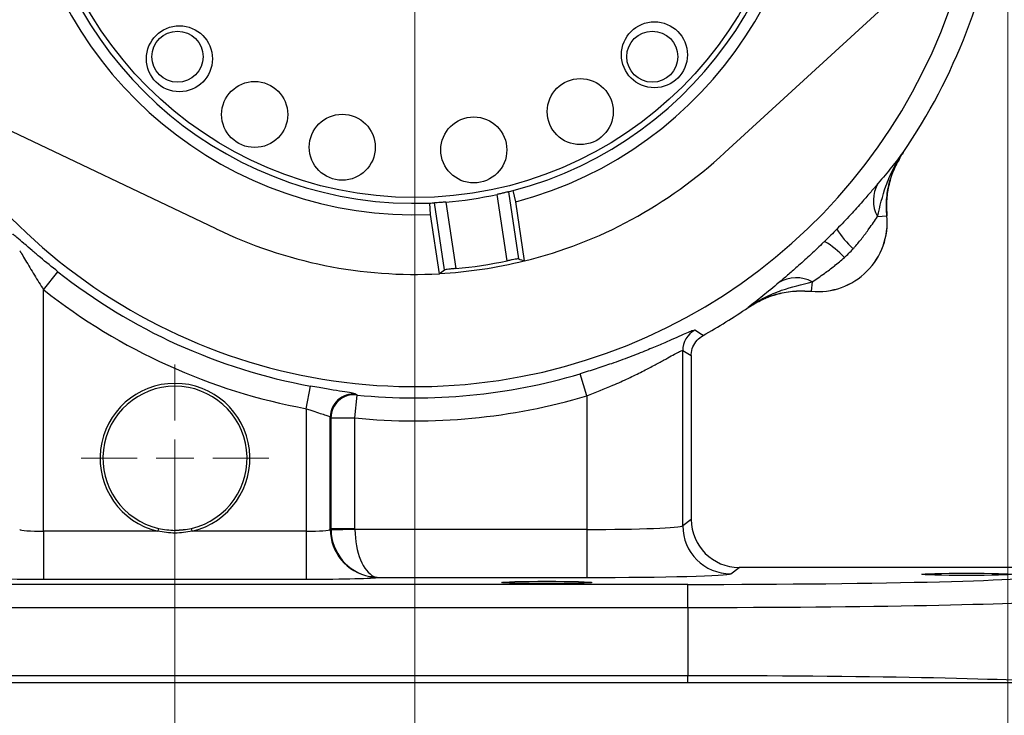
# Model space of a CAD drawing. Header units: inches. Extents: x 0.6 to 16.3, y 0.2 to 11.5.
# Tile 10 of 13: x 11.2 to 14.6, y 4.4 to 6.8. Entities that reach past the tile are written whole.
import ezdxf

# ---------------------------------------------------------------- set-up
doc = ezdxf.new("R2010")
doc.units = ezdxf.units.IN
doc.header["$MEASUREMENT"] = 0
doc.styles.add('SLDTEXTSTYLE0', font='TXT', dxfattribs={"width": 0.75})
doc.dimstyles.new('SLDDIMSTYLE0', dxfattribs={"dimtxt": 0.137795, "dimasz": 0.14, "dimexe": 0, "dimexo": 0.0625, "dimgap": 0.034449, "dimtad": 0, "dimtih": 1, "dimtoh": 1, "dimdec": 1, "dimlfac": 1.5, "dimrnd": 1e-09, "dimzin": 12, "dimdsep": 46, "dimtxsty": 'SLDTEXTSTYLE0', "dimblk1": 'CLOSED', "dimblk2": 'CLOSED', "dimsah": 1, "dimcen": 0.09, "dimadec": 0, "dimazin": 3, "dimtfac": 1, "dimtdec": 1, "dimtofl": 0, "dimtmove": 0, "dimatfit": 3, "dimldrblk": 'CLOSED', "dimfxl": 0, "dimfrac": 2, "dimtolj": 1, "dimtzin": 12, "dimarcsym": 0})
doc.dimstyles.new('SLDDIMSTYLE1', dxfattribs={"dimtxt": 0.137795, "dimasz": 0.14, "dimexe": 0, "dimexo": 0.0625, "dimgap": 0.034449, "dimtad": 0, "dimdec": 1, "dimlfac": 1.5, "dimrnd": 1e-09, "dimzin": 12, "dimdsep": 46, "dimtxsty": 'SLDTEXTSTYLE0', "dimblk1": 'CLOSED', "dimblk2": 'CLOSED', "dimsah": 1, "dimcen": 0.09, "dimadec": 0, "dimazin": 3, "dimtfac": 1, "dimtdec": 1, "dimtofl": 0, "dimtmove": 0, "dimatfit": 3, "dimldrblk": 'CLOSED', "dimfxl": 0, "dimfrac": 2, "dimtolj": 1, "dimtzin": 12, "dimarcsym": 0})
doc.dimstyles.new('SLDDIMSTYLE2', dxfattribs={"dimtxt": 0.137795, "dimasz": 0.14, "dimexe": 0, "dimexo": 0.0625, "dimgap": 0.034449, "dimtad": 0, "dimdec": 1, "dimlfac": 1.5, "dimrnd": 1e-09, "dimzin": 12, "dimdsep": 46, "dimtxsty": 'SLDTEXTSTYLE0', "dimblk1": 'CLOSED', "dimblk2": 'CLOSED', "dimsah": 1, "dimcen": 0.09, "dimadec": 0, "dimazin": 3, "dimtfac": 1, "dimtmove": 0, "dimatfit": 0, "dimldrblk": 'CLOSED', "dimfxl": 0, "dimfrac": 2, "dimtolj": 1, "dimtzin": 12, "dimarcsym": 0})
doc.dimstyles.new('SLDDIMSTYLE3', dxfattribs={"dimtxt": 0.137795, "dimasz": 0.14, "dimexe": 0, "dimexo": 0.0625, "dimgap": 0.034449, "dimtad": 0, "dimdec": 1, "dimlfac": 1.5, "dimrnd": 1e-09, "dimzin": 12, "dimdsep": 46, "dimtxsty": 'SLDTEXTSTYLE0', "dimblk1": 'CLOSED', "dimblk2": 'CLOSED', "dimsah": 1, "dimcen": 0.09, "dimadec": 0, "dimazin": 3, "dimtfac": 1, "dimtofl": 0, "dimtmove": 0, "dimatfit": 3, "dimldrblk": 'CLOSED', "dimfxl": 0, "dimfrac": 2, "dimtolj": 1, "dimtzin": 12, "dimarcsym": 0})
doc.dimstyles.new('SLDDIMSTYLE4', dxfattribs={"dimtxt": 0.137795, "dimasz": 0.14, "dimexe": 0, "dimexo": 0.0625, "dimgap": 0.034449, "dimtad": 0, "dimtih": 1, "dimtoh": 1, "dimdec": 1, "dimlfac": 1.5, "dimrnd": 1e-09, "dimzin": 12, "dimdsep": 46, "dimtxsty": 'SLDTEXTSTYLE0', "dimblk1": 'CLOSED', "dimblk2": 'CLOSED', "dimsah": 1, "dimcen": 0.09, "dimadec": 0, "dimazin": 3, "dimtfac": 1, "dimtofl": 0, "dimtmove": 0, "dimatfit": 3, "dimldrblk": 'CLOSED', "dimfxl": 0, "dimfrac": 2, "dimtolj": 1, "dimtzin": 12, "dimarcsym": 0})

# ---------------------------------------------------------------- blocks, each defined once
blk = doc.blocks.new('_Closed')
at = {"color": 0, "linetype": 'ByBlock', "lineweight": -2}
for p, q in [((-1, 0.166667), (0, 0)), ((-1, 0.166667), (-1, -0.166667)), ((0, 0), (-1, -0.166667)), ((0, 0), (-1, 0))]:
    blk.add_line(p, q, dxfattribs=at)
blk = doc.blocks.new('_D')
at = {"color": 7, "linetype": 'Continuous', "lineweight": 0}
for p, q in [((13.4132, 9.5599), (15.7287, 9.5599)), ((15.6893, 9.5599), (15.6893, 8.51)), ((15.5366, 8.482), (15.4946, 8.482)), ((15.4946, 8.482), (15.4946, 8.2633)), ((15.842, 8.482), (15.884, 8.482)), ((15.884, 8.482), (15.884, 8.2633)), ((15.4946, 8.2633), (15.5366, 8.2633)), ((15.884, 8.2633), (15.842, 8.2633)), ((15.6893, 4.5068), (15.6893, 8.0571)), ((14.8547, 4.5068), (15.7287, 4.5068))]:
    blk.add_line(p, q, dxfattribs=at)
at = {"color": 7, "linetype": 'Continuous', "lineweight": 18, "xscale": 0.14, "yscale": 0.14}
for p, rotation in [((15.6893, 9.5599), 90.0000000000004), ((15.6893, 4.5068), 270.0000000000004)]:
    blk.add_blockref('_Closed', p, dxfattribs=dict(at, rotation=rotation))
at = {"color": 7, "linetype": 'Continuous', "lineweight": 18, "char_height": 0.1378, "attachment_point": 1, "style": 'SLDTEXTSTYLE0'}
for s, insert in [('193', (15.5366, 8.4409)), ('7.6', (15.562, 8.2347))]:
    blk.add_mtext(s, dxfattribs=dict(at, insert=insert))
blk = doc.blocks.new('_D_1')
at = {"color": 7, "linetype": 'Continuous', "lineweight": 0}
for p, q in [((14.6318, 7.157), (14.6318, 3.6013)), ((11.7386, 5.2474), (11.7386, 3.6013)), ((12.9333, 3.8391), (12.8914, 3.8391)), ((12.8914, 3.8391), (12.8914, 3.6204)), ((13.2388, 3.8391), (13.2808, 3.8391)), ((13.2808, 3.8391), (13.2808, 3.6204)), ((11.7386, 3.6406), (12.7705, 3.6406)), ((14.6318, 3.6406), (13.4016, 3.6406)), ((12.8914, 3.6204), (12.9333, 3.6204)), ((13.2808, 3.6204), (13.2388, 3.6204))]:
    blk.add_line(p, q, dxfattribs=at)
at = {"color": 7, "linetype": 'Continuous', "lineweight": 18, "xscale": 0.14, "yscale": 0.14, "rotation": 180.0000000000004}
blk.add_blockref('_Closed', (11.7386, 3.6406), dxfattribs=at)
at = {"color": 7, "linetype": 'Continuous', "lineweight": 18, "xscale": 0.14, "yscale": 0.14}
blk.add_blockref('_Closed', (14.6318, 3.6406), dxfattribs=at)
at = {"color": 7, "linetype": 'Continuous', "lineweight": 18, "char_height": 0.1378, "attachment_point": 1, "style": 'SLDTEXTSTYLE0'}
for s, insert in [('110', (12.9333, 3.798)), ('4.3', (12.9588, 3.5918))]:
    blk.add_mtext(s, dxfattribs=dict(at, insert=insert))
blk = doc.blocks.new('_D_2')
at = {"color": 7, "linetype": 'Continuous', "lineweight": 0}
for p, q in [((12.572, 7.0682), (12.572, 3.9568)), ((11.7386, 4.9215), (11.7386, 3.9568)), ((12.0576, 4.1946), (12.0156, 4.1946)), ((12.0156, 4.1946), (12.0156, 3.9759)), ((12.2612, 4.1946), (12.3032, 4.1946)), ((12.3032, 4.1946), (12.3032, 3.9759)), ((11.7386, 3.9962), (11.4886, 3.9962)), ((12.0156, 3.9759), (12.0576, 3.9759)), ((12.3032, 3.9759), (12.2612, 3.9759)), ((12.572, 3.9962), (12.822, 3.9962))]:
    blk.add_line(p, q, dxfattribs=at)
at = {"color": 7, "linetype": 'Continuous', "lineweight": 18, "xscale": 0.14, "yscale": 0.14}
blk.add_blockref('_Closed', (11.7386, 3.9962, -1.1935), dxfattribs=at)
at = {"color": 7, "linetype": 'Continuous', "lineweight": 18, "xscale": 0.14, "yscale": 0.14, "rotation": 180.0000000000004}
blk.add_blockref('_Closed', (12.572, 3.9962, -1.1935), dxfattribs=at)
at = {"color": 7, "linetype": 'Continuous', "lineweight": 18, "char_height": 0.1378, "attachment_point": 1, "style": 'SLDTEXTSTYLE0'}
for s, insert in [('32', (12.0576, 4.1535)), ('1.3', (12.0321, 3.9473))]:
    blk.add_mtext(s, dxfattribs=dict(at, insert=insert))
blk = doc.blocks.new('_D_3')
at = {"color": 7, "linetype": 'Continuous', "lineweight": 0}
for p, q in [((11.7386, 4.9215), (11.7386, 3.1288)), ((8.6519, 4.4674), (8.6519, 3.1288)), ((10.2265, 3.3667), (10.1845, 3.3667)), ((10.1845, 3.3667), (10.1845, 3.1479)), ((10.5319, 3.3667), (10.5739, 3.3667)), ((10.5739, 3.3667), (10.5739, 3.1479)), ((8.6519, 3.1682), (10.0637, 3.1682)), ((10.1845, 3.1479), (10.2265, 3.1479)), ((10.5739, 3.1479), (10.5319, 3.1479)), ((11.7386, 3.1682), (10.6947, 3.1682))]:
    blk.add_line(p, q, dxfattribs=at)
at = {"color": 7, "linetype": 'Continuous', "lineweight": 18, "xscale": 0.14, "yscale": 0.14, "rotation": 180.0000000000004}
blk.add_blockref('_Closed', (8.6519, 3.1682, -1.1935), dxfattribs=at)
at = {"color": 7, "linetype": 'Continuous', "lineweight": 18, "xscale": 0.14, "yscale": 0.14}
blk.add_blockref('_Closed', (11.7386, 3.1682, -1.1935), dxfattribs=at)
at = {"color": 7, "linetype": 'Continuous', "lineweight": 18, "char_height": 0.1378, "attachment_point": 1, "style": 'SLDTEXTSTYLE0'}
for s, insert in [('118', (10.2265, 3.3255)), ('4.6', (10.2519, 3.1194))]:
    blk.add_mtext(s, dxfattribs=dict(at, insert=insert))
blk = doc.blocks.new('_D_4')
at = {"color": 7, "linetype": 'Continuous', "lineweight": 0}
for p, q in [((11.7386, 4.9215), (11.7386, 3.1288)), ((14.8187, 4.4674), (14.8187, 3.1288)), ((13.5049, 3.3667), (13.4629, 3.3667)), ((13.4629, 3.3667), (13.4629, 3.1479)), ((13.8103, 3.3667), (13.8523, 3.3667)), ((13.8523, 3.3667), (13.8523, 3.1479)), ((11.7386, 3.1682), (13.3421, 3.1682)), ((13.4629, 3.1479), (13.5049, 3.1479)), ((13.8523, 3.1479), (13.8103, 3.1479)), ((14.8187, 3.1682), (13.9731, 3.1682))]:
    blk.add_line(p, q, dxfattribs=at)
at = {"color": 7, "linetype": 'Continuous', "lineweight": 18, "xscale": 0.14, "yscale": 0.14, "rotation": 180.0000000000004}
blk.add_blockref('_Closed', (11.7386, 3.1682, -1.1935), dxfattribs=at)
at = {"color": 7, "linetype": 'Continuous', "lineweight": 18, "xscale": 0.14, "yscale": 0.14}
blk.add_blockref('_Closed', (14.8187, 3.1682, -1.1935), dxfattribs=at)
at = {"color": 7, "linetype": 'Continuous', "lineweight": 18, "char_height": 0.1378, "attachment_point": 1, "style": 'SLDTEXTSTYLE0'}
for s, insert in [('117', (13.5049, 3.3255)), ('4.6', (13.5303, 3.1194))]:
    blk.add_mtext(s, dxfattribs=dict(at, insert=insert))
blk = doc.blocks.new('_D_5')
at = {"color": 7, "linetype": 'Continuous', "lineweight": 0}
for p, q in [((13.0103, 7.5065), (15.3433, 7.5065)), ((15.3039, 7.5065), (15.3039, 5.9085)), ((15.1512, 5.8805), (15.1092, 5.8805)), ((15.1092, 5.8805), (15.1092, 5.6618)), ((15.4566, 5.8805), (15.4986, 5.8805)), ((15.4986, 5.8805), (15.4986, 5.6618)), ((15.1092, 5.6618), (15.1512, 5.6618)), ((15.4986, 5.6618), (15.4566, 5.6618)), ((15.3039, 4.5068), (15.3039, 5.4556)), ((14.8471, 4.5068), (15.3433, 4.5068))]:
    blk.add_line(p, q, dxfattribs=at)
at = {"color": 7, "linetype": 'Continuous', "lineweight": 18, "xscale": 0.14, "yscale": 0.14}
for p, rotation in [((15.3039, 7.5065, -1.1935), 90.0000000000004), ((15.3039, 4.5068, -1.1935), 270.0000000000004)]:
    blk.add_blockref('_Closed', p, dxfattribs=dict(at, rotation=rotation))
at = {"color": 7, "linetype": 'Continuous', "lineweight": 18, "char_height": 0.1378, "attachment_point": 1, "style": 'SLDTEXTSTYLE0'}
for s, insert in [('114', (15.1512, 5.8394)), ('4.5', (15.1766, 5.6332))]:
    blk.add_mtext(s, dxfattribs=dict(at, insert=insert))
blk = doc.blocks.new('SW_CENTERMARKSYMBOL_0')
at = {"color": 0, "linetype": 'Continuous', "lineweight": 18}
for p, q in [((0, 0.1312), (0, 0.326)), ((0, 0), (0, 0.0656)), ((-0.1312, 0), (-0.326, 0)), ((0, 0), (-0.0656, 0)), ((0, 0), (0, -0.0656)), ((0, 0), (0.0656, 0)), ((0.1312, 0), (0.326, 0)), ((0, -0.1312), (0, -0.326))]:
    blk.add_line(p, q, dxfattribs=at)

msp = doc.modelspace()

# ---------------------------------------------------------------- linework, layer by layer
at = {"color": 7, "linetype": 'Continuous', "lineweight": 25}
for p, q in [((13.6488, 6.3491), (14.7428, 7.3515)), ((10.5413, 6.7236), (11.8806, 6.0848)), ((13.6479, 6.3483), (13.6488, 6.3491)), ((14.268, 6.3491), (14.2642, 6.3432)), ((14.268, 6.3491), (14.2678, 6.3491)), ((12.8922, 5.9727), (12.8577, 6.2035)), ((12.8966, 6.2126), (12.9315, 5.9794)), ((12.9222, 6.1779), (12.9128, 6.2168)), ((12.6231, 6.1735), (12.6255, 6.1336)), ((12.6746, 5.9411), (12.6398, 6.1742)), ((12.6797, 6.1769), (12.7142, 5.9461)), ((12.9529, 5.9722), (12.9222, 6.1779)), ((12.6255, 6.1336), (12.6562, 5.9279)), ((14.1789, 6.1264), (14.2113, 6.1295)), ((14.2113, 6.1295), (14.2115, 6.1295)), ((11.8806, 6.0848), (11.8817, 6.0843)), ((11.2824, 5.872), (11.332, 5.9348)), ((13.9521, 5.8996), (13.949, 5.8671)), ((11.2824, 5.0335), (11.2824, 5.872)), ((13.949, 5.8669), (13.949, 5.8671)), ((13.7293, 5.8107), (13.7294, 5.8105)), ((13.5025, 5.0521), (13.5025, 5.6613)), ((13.5025, 5.6613), (13.532, 5.6439)), ((13.532, 5.6439), (13.532, 5.0742)), ((13.1693, 5.5039), (13.1465, 5.5805)), ((12.1948, 5.459), (12.2093, 5.5377)), ((12.3637, 5.4271), (12.3717, 5.5066)), ((12.3685, 5.5071), (12.3663, 5.5096)), ((13.1693, 5.5039), (13.1693, 5.0394)), ((12.1948, 5.459), (12.1948, 5.0335)), ((12.2781, 5.0398), (12.2781, 5.4301)), ((12.2781, 5.4301), (12.2804, 5.4275)), ((12.2804, 5.4275), (12.2804, 5.0415)), ((12.3637, 5.0415), (12.3637, 5.4271)), ((13.532, 5.0742), (13.5025, 5.0521)), ((11.2824, 5.0335), (11.2824, 4.8669)), ((11.6785, 5.0335), (11.2824, 5.0335)), ((11.6808, 5.0432), (11.6785, 5.0335)), ((11.7988, 5.0335), (11.7965, 5.0432)), ((12.1948, 5.0335), (11.7988, 5.0335)), ((12.1948, 5.0335), (12.1948, 4.8669)), ((12.2804, 5.0415), (12.2781, 5.0398)), ((12.3637, 5.0415), (12.2804, 5.0415)), ((12.3637, 5.0394), (12.2805, 5.0373)), ((13.1693, 5.0394), (12.3637, 5.0394)), ((13.1693, 5.0394), (13.1693, 4.8728)), ((13.669, 4.8855), (13.6986, 4.9076)), ((14.7998, 4.9076), (13.6986, 4.9076)), ((11.2824, 4.8669), (12.1948, 4.8669)), ((12.4437, 4.8728), (13.1693, 4.8728)), ((13.5198, 4.8486), (9.9508, 4.8486)), ((13.5198, 4.7686), (13.5198, 4.8486)), ((9.9508, 4.7686), (13.5198, 4.7686)), ((13.5198, 4.7686), (13.5198, 4.5311)), ((13.5198, 4.5311), (9.9508, 4.5311)), ((13.5198, 4.5068), (13.5198, 4.5311)), ((13.5198, 4.5068), (9.9508, 4.5068))]:
    msp.add_line(p, q, dxfattribs=at)
at = {"color": 7, "linetype": 'Continuous', "lineweight": 25, "flags": 128}
for points in [[(13.5729, 5.7137), (13.5675, 5.717), (13.544, 5.7314)], [(11.7386, 5.0365), (11.7821, 5.0403), (11.7965, 5.0432)]]:
    msp.add_lwpolyline(points, dxfattribs=at)
at = {"color": 7, "linetype": 'Continuous', "lineweight": 25}
for centre, radius in [((12.572, 7.5065), 1.314), ((11.7539, 6.6747), 0.1147), ((13.404, 6.6887), 0.1147), ((11.7473, 6.6819), 0.0887), ((13.3966, 6.6819), 0.0887), ((13.1464, 6.4911), 0.1147), ((12.0154, 6.4812), 0.1147), ((12.3196, 6.3675), 0.1147), ((12.7766, 6.358), 0.1147)]:
    msp.add_circle(centre, radius, dxfattribs=at)
for centre, radius, start, end in [((12.572, 7.5065), 1.374, 284.7674, 92.2326), ((12.572, 7.5065), 1.374, 104.7674, 272.2326), ((12.572, 7.5065), 1.334, 284.8048, 92.1952), ((12.572, 7.5065), 1.334, 104.8048, 272.1952), ((12.572, 7.5065), 2.0533, 325.6887, 352.1557), ((12.572, 7.5065), 1.5809, 283.9445, 312.8909), ((14.2792, 6.1822), 0.1148, 148.546, 209.097), ((12.572, 7.5065), 1.334, 274.631, 282.369), ((12.572, 7.5065), 1.334, 284.0864, 284.8048), ((12.572, 7.5065), 1.334, 272.1952, 272.9136), ((13.972, 6.1065), 0.2405, 264.5149, 5.4851), ((13.972, 6.1065), 0.2407, 264.5222, 5.4778), ((12.572, 7.5065), 1.5809, 244.1091, 273.0555), ((14.2857, 6.2292), 0.2874, 210.4994, 228.2523), ((13.8493, 5.7928), 0.2874, 41.7477, 59.5006), ((12.572, 7.5065), 1.5669, 275.2068, 281.7932), ((12.572, 7.5065), 2.002, 231.7285, 259.5633), ((13.8963, 5.7993), 0.1148, 60.903, 121.454), ((12.572, 7.5065), 2.0819, 231.7285, 259.5633), ((12.572, 7.5065), 2.0533, 299.1756, 304.3113), ((13.5825, 5.6612), 0.0801, 118.7491, 179.9559), ((12.572, 7.5065), 2.0099, 264.2803, 286.6091), ((11.7386, 5.2868), 0.2603, 283.3558, 256.6442), ((11.7386, 5.2868), 0.2503, 283.3558, 256.6442), ((12.3582, 5.4299), 0.0801, 84.2114, 179.907), ((12.3605, 5.4274), 0.0801, 84.2811, 179.9071), ((12.572, 7.5065), 2.0898, 264.2803, 286.6091), ((12.4449, 5.04), 0.1668, 180.0567, 259.4689), ((12.4471, 5.0416), 0.1667, 180.0262, 181.4738), ((13.6692, 5.0522), 0.1668, 180.0536, 269.9311), ((12.4209, 4.9195), 0.0439, 261.5301, 281.3661)]:
    msp.add_arc(centre, radius, start, end, dxfattribs=at)
at = {"color": 8, "linetype": 'Continuous', "lineweight": 25}
for radius, start, end in [(1.9707, 207.8376, 349.1624), (1.5801, 273.1021, 283.8979)]:
    msp.add_arc((12.572, 7.5065), radius, start, end, dxfattribs=at)
at = {"color": 7, "linetype": 'Continuous', "lineweight": 25}
for centre, major_axis, ratio, start_param, end_param in [((13.9497, 7.7124), (2.2999, 0.3437), 0.800731, 4.138168, 4.148446), ((11.1942, 7.3006), (2.2999, 0.3437), 0.800731, 5.276332, 5.28661), ((13.6987, 5.0743), (-0.1335, -0.1001), 0.999049, 5.640226, 7.210109), ((11.2824, 5.04), (0.0833, 0), 0.078558, 3.176499, 4.712389), ((12.1948, 5.04), (0.0833, 0), 0.078558, 4.712389, 6.248279), ((12.4442, 5.0394), (-0.0543, 0.1579), 0.978221, 1.258768, 2.620669), ((12.4471, 5.0416), (0.0667, 0.05), 0.999049, 2.498634, 2.5239), ((12.4442, 5.0394), (-0.0027, 0.1667), 0.482584, 1.562845, 2.924745), ((13.1693, 5.0525), (0.3333, 0), 0.039279, 4.712389, 6.248279), ((11.2824, 4.8734), (0.25, 0), 0.026186, 3.235062, 4.712389), ((12.1948, 4.8734), (0.25, 0), 0.026186, 4.712389, 6.189716), ((13.1693, 4.8859), (0.5, 0), 0.026186, 4.712389, 6.248279), ((13.5198, 4.8814), (1.2533, 0), 0.026186, 4.712389, 6.257005), ((13.5198, 4.8014), (1.3333, 0), 0.024615, 4.712389, 6.055681), ((13.5198, 4.4983), (1.3333, 0), 0.024615, 0.261572, 1.570796)]:
    msp.add_ellipse(centre, major_axis=major_axis, ratio=ratio, start_param=start_param, end_param=end_param, dxfattribs=at)
for centre in [(13.03, 4.8553), (14.4886, 4.8836)]:
    msp.add_ellipse(centre, major_axis=(0.1562, 0), ratio=0.026186, dxfattribs=at)
for points, knots in [([(14.1789, 6.1264), (14.1873, 6.1621), (14.2006, 6.2184), (14.2323, 6.2927), (14.2547, 6.3305), (14.2677, 6.349), (14.2678, 6.3491)], [0, 0, 0, 0, 0.458943, 0.721865, 0.99767, 1, 1, 1, 1]), ([(14.2678, 6.3491), (14.2677, 6.3491), (14.2613, 6.3407), (14.2483, 6.324), (14.2215, 6.2904), (14.1973, 6.2613), (14.1813, 6.2421)], [0, 0, 0, 0, 0.002547, 0.254971, 0.506602, 1, 1, 1, 1]), ([(14.2113, 6.1295), (14.2104, 6.1483), (14.2086, 6.1865), (14.2185, 6.2433), (14.2371, 6.2989), (14.2575, 6.3322), (14.2678, 6.3491)], [0, 0, 0, 0, 0.243914, 0.495196, 0.743693, 1, 1, 1, 1]), ([(14.2566, 6.3305), (14.2486, 6.3157), (14.2314, 6.2842), (14.2166, 6.2333), (14.2089, 6.1807), (14.2107, 6.1467), (14.2115, 6.1295)], [0, 0, 0, 0, 0.241066, 0.513053, 0.753661, 1, 1, 1, 1]), ([(14.1813, 6.2421), (14.1732, 6.2326), (14.1569, 6.2134), (14.1246, 6.1762), (14.0851, 6.1322), (14.0539, 6.0998), (14.038, 6.0833)], [0, 0, 0, 0, 0.21336, 0.43352, 0.711269, 1, 1, 1, 1]), ([(12.8966, 6.2126), (12.8958, 6.2124), (12.8942, 6.212), (12.8865, 6.2101), (12.8759, 6.2076), (12.8657, 6.2052), (12.8595, 6.2039), (12.8577, 6.2035)], [0, 0, 0, 0, 0.226375, 0.452725, 0.679719, 0.907566, 1, 1, 1, 1]), ([(12.6797, 6.1769), (12.6752, 6.1765), (12.6662, 6.1758), (12.6541, 6.175), (12.645, 6.1745), (12.6408, 6.1743), (12.64, 6.1743), (12.6398, 6.1742)], [0, 0, 0, 0, 0.228082, 0.456161, 0.684232, 0.911668, 1, 1, 1, 1]), ([(14.0943, 6.0147), (14.0964, 6.017), (14.1074, 6.0292), (14.1263, 6.0523), (14.1536, 6.0895), (14.1695, 6.1127), (14.1789, 6.1264)], [0, 0, 0, 0, 0.061603, 0.328469, 0.601193, 1, 1, 1, 1]), ([(11.332, 5.9348), (11.3112, 5.9515), (11.2796, 5.9768), (11.2417, 6.009), (11.2234, 6.0248), (11.2051, 6.0406), (11.1889, 6.0546), (11.1771, 6.0642), (11.1754, 6.0648), (11.1748, 6.065)], [0, 0, 0, 0, 0.281, 0.426315, 0.571417, 0.588222, 0.767187, 0.91801, 1, 1, 1, 1]), ([(13.9952, 6.0404), (13.9921, 6.0374), (13.9746, 6.0204), (13.9421, 5.9898), (13.9017, 5.9534), (13.8654, 5.9219), (13.8462, 5.9055), (13.8364, 5.8972)], [0, 0, 0, 0, 0.054789, 0.306864, 0.566571, 0.779999, 1, 1, 1, 1]), ([(11.1992, 6.0076), (11.1995, 6.0073), (11.2003, 6.0068), (11.2036, 6.0015), (11.2097, 5.9914), (11.2238, 5.9674), (11.2493, 5.9242), (11.2715, 5.8893), (11.2824, 5.872)], [0, 0, 0, 0, 0.0619489, 0.1567452, 0.1850957, 0.353468, 0.6816508, 1, 1, 1, 1]), ([(12.9315, 5.9794), (12.9306, 5.9795), (12.929, 5.9796), (12.9212, 5.9784), (12.9105, 5.9764), (12.9002, 5.9743), (12.894, 5.9731), (12.8922, 5.9727)], [0, 0, 0, 0, 0.226423, 0.452853, 0.679204, 0.906, 1, 1, 1, 1]), ([(13.9521, 5.8996), (13.9658, 5.909), (13.9898, 5.9255), (14.0296, 5.9545), (14.0523, 5.9742), (14.0638, 5.9842)], [0, 0, 0, 0, 0.398876, 0.694912, 1, 1, 1, 1]), ([(12.7142, 5.9461), (12.7097, 5.9457), (12.7007, 5.9448), (12.6888, 5.9435), (12.6798, 5.9424), (12.6756, 5.9415), (12.6748, 5.9412), (12.6746, 5.9411)], [0, 0, 0, 0, 0.227497, 0.455011, 0.682102, 0.908614, 1, 1, 1, 1]), ([(13.7293, 5.8107), (13.7295, 5.8108), (13.748, 5.8237), (13.7858, 5.8462), (13.8601, 5.8778), (13.9164, 5.8911), (13.9521, 5.8996)], [0, 0, 0, 0, 0.00233, 0.278135, 0.541057, 1, 1, 1, 1]), ([(13.8364, 5.8972), (13.8172, 5.8812), (13.7881, 5.857), (13.7545, 5.8302), (13.7378, 5.8172), (13.7294, 5.8108), (13.7293, 5.8107)], [0, 0, 0, 0, 0.493398, 0.745029, 0.997453, 1, 1, 1, 1]), ([(13.7293, 5.8107), (13.7303, 5.8113), (13.7464, 5.8223), (13.7803, 5.8411), (13.8338, 5.8597), (13.8908, 5.8698), (13.9294, 5.868), (13.949, 5.8671)], [0, 0, 0, 0, 0.014322, 0.253699, 0.500028, 0.74622, 1, 1, 1, 1]), ([(13.7294, 5.8105), (13.7456, 5.8204), (13.7785, 5.8406), (13.8333, 5.8592), (13.8908, 5.8696), (13.9294, 5.8678), (13.949, 5.8669)], [0, 0, 0, 0, 0.246215, 0.500001, 0.746214, 1, 1, 1, 1]), ([(13.544, 5.7314), (13.5424, 5.7313), (13.539, 5.7312), (13.5225, 5.7247), (13.4979, 5.714), (13.4651, 5.6995), (13.4246, 5.6818), (13.3755, 5.6611), (13.3187, 5.6387), (13.2593, 5.6169), (13.2014, 5.5973), (13.1648, 5.5861), (13.1465, 5.5805)], [0, 0, 0, 0, 0.098894, 0.197804, 0.295619, 0.393465, 0.495692, 0.597936, 0.709731, 0.821513, 0.910763, 1, 1, 1, 1]), ([(13.532, 5.6439), (13.532, 5.6452), (13.5321, 5.6555), (13.5365, 5.6745), (13.5507, 5.6982), (13.5655, 5.7085), (13.5729, 5.7137)], [0, 0, 0, 0, 0.046872, 0.364537, 0.68227, 1, 1, 1, 1]), ([(13.1693, 5.5039), (13.2, 5.5158), (13.2498, 5.5352), (13.3135, 5.5644), (13.3611, 5.5877), (13.4022, 5.6092), (13.4362, 5.6276), (13.4637, 5.6429), (13.4843, 5.6541), (13.4983, 5.661), (13.5011, 5.6612), (13.5025, 5.6613)], [0, 0, 0, 0, 0.1825492, 0.2967653, 0.4109787, 0.5138209, 0.6166186, 0.7128313, 0.8089777, 0.9045074, 1, 1, 1, 1]), ([(12.3663, 5.5096), (12.3639, 5.5105), (12.3593, 5.5122), (12.3309, 5.5171), (12.2901, 5.5236), (12.2469, 5.5308), (12.2193, 5.5358), (12.2093, 5.5377)], [0, 0, 0, 0, 0.221817, 0.441702, 0.659548, 0.876444, 1, 1, 1, 1]), ([(12.3717, 5.5066), (12.3715, 5.5067), (12.3709, 5.5067), (12.37, 5.5068), (12.3692, 5.5069), (12.3686, 5.507), (12.3685, 5.5071), (12.3685, 5.5071)], [0, 0, 0, 0, 0.119953, 0.337484, 0.556419, 0.77724, 1, 1, 1, 1]), ([(12.1948, 5.459), (12.2001, 5.4571), (12.2146, 5.452), (12.2374, 5.4445), (12.2591, 5.4377), (12.2743, 5.4328), (12.2769, 5.431), (12.2781, 5.4301)], [0, 0, 0, 0, 0.128641, 0.351495, 0.570084, 0.785755, 1, 1, 1, 1]), ([(12.2804, 5.4275), (12.2817, 5.4275), (12.2841, 5.4275), (12.2993, 5.4274), (12.3211, 5.4273), (12.3439, 5.4272), (12.3585, 5.4271), (12.3637, 5.4271)], [0, 0, 0, 0, 0.21931, 0.438174, 0.657576, 0.877908, 1, 1, 1, 1]), ([(11.7988, 5.0335), (11.7787, 5.0301), (11.7387, 5.0234), (11.6986, 5.0301), (11.6785, 5.0335)], [0, 0, 0, 0, 0.499568, 1, 1, 1, 1]), ([(12.4144, 4.876), (12.419, 4.8752), (12.426, 4.874), (12.4342, 4.8732), (12.4386, 4.873), (12.4409, 4.8729), (12.4422, 4.8729), (12.4429, 4.8728), (12.4432, 4.8728), (12.4435, 4.8728), (12.4436, 4.8728), (12.4437, 4.8728)], [0, 0, 0, 0, 0.465175, 0.70992, 0.841777, 0.91348, 0.952631, 0.97405, 0.985584, 0.987309, 1, 1, 1, 1]), ([(12.4295, 4.8764), (12.4317, 4.8755), (12.435, 4.8742), (12.439, 4.8734), (12.4411, 4.8731), (12.4423, 4.8729), (12.4429, 4.8729), (12.4433, 4.8728), (12.4435, 4.8728), (12.4436, 4.8728), (12.4437, 4.8728), (12.4437, 4.8728)], [0, 0, 0, 0, 0.450286, 0.697542, 0.833751, 0.908711, 0.949906, 0.972523, 0.985664, 0.987381, 1, 1, 1, 1]), ([(14.8077, 4.5068), (14.7921, 4.5068), (14.762, 4.5068), (14.6958, 4.5068), (14.6179, 4.5068), (14.5261, 4.5068), (14.4214, 4.5068), (14.3057, 4.5068), (14.1801, 4.5068), (14.0458, 4.5068), (13.9048, 4.5068), (13.7686, 4.5068), (13.6398, 4.5068), (13.5598, 4.5068), (13.5198, 4.5068)], [0, 0, 0, 0, 0.092009, 0.177337, 0.262938, 0.348268, 0.433634, 0.51927, 0.604638, 0.690411, 0.776456, 0.86223, 0.931115, 1, 1, 1, 1])]:
    msp.add_open_spline(points, degree=3, knots=knots, dxfattribs=at)
for points in [[(14.038, 6.0833), (14.031, 6.0761), (14.0168, 6.0617), (14.0024, 6.0475), (13.9952, 6.0404)], [(14.0638, 5.9842), (14.069, 5.9891), (14.0796, 5.9989), (14.0894, 6.0095), (14.0943, 6.0147)], [(11.6808, 5.0432), (11.7001, 5.0398), (11.7386, 5.0331), (11.7772, 5.0398), (11.7965, 5.0432)]]:
    msp.add_open_spline(points, degree=3, dxfattribs=at)

# ---------------------------------------------------------------- block references
at = {"color": 7, "linetype": 'Continuous', "lineweight": 0}
msp.add_blockref('SW_CENTERMARKSYMBOL_0', (11.7386, 5.2868), dxfattribs=at)

# ---------------------------------------------------------------- dimensions: what is measured, and where the dimension line sits
at = {"color": 7, "linetype": 'Continuous', "lineweight": 18}
for base, p1, p2, angle, dimstyle, picture, middle in [((15.6893, 9.5599), (14.8154, 4.5068), (13.3738, 9.5599), 90, 'SLDDIMSTYLE0', '_D', (15.6893, 8.2836)), ((15.3039, 4.5068), (12.9709, 7.5065), (14.8077, 4.5068), 90, 'SLDDIMSTYLE4', '_D_5', (15.3039, 5.6821)), ((14.8187, 3.1682), (11.7386, 4.9608), (14.8187, 4.5068), 0, 'SLDDIMSTYLE3', '_D_4', (13.6576, 3.1682))]:
    dim = msp.add_linear_dim(base=base, p1=p1, p2=p2, angle=angle, dimstyle=dimstyle, dxfattribs=at)
    dim.commit()
    dim.dimension.update_dxf_attribs({"geometry": picture, "text_midpoint": middle, "dimtype": 160})
for base, p1, p2, dimstyle, picture, middle in [((14.6318, 3.6406), (11.7386, 5.2868), (14.6318, 7.1964), 'SLDDIMSTYLE1', '_D_1', (13.0861, 3.6406)), ((11.7386, 3.9962), (12.572, 7.1076), (11.7386, 4.9608), 'SLDDIMSTYLE2', '_D_2', (12.1594, 3.9962)), ((11.7386, 3.1682), (8.6519, 4.5068), (11.7386, 4.9608), 'SLDDIMSTYLE1', '_D_3', (10.3792, 3.1682))]:
    dim = msp.add_linear_dim(base=base, p1=p1, p2=p2, dimstyle=dimstyle, dxfattribs=at)
    dim.commit()
    dim.dimension.update_dxf_attribs({"geometry": picture, "text_midpoint": middle, "dimtype": 160})

doc.saveas('drawing.dxf')
